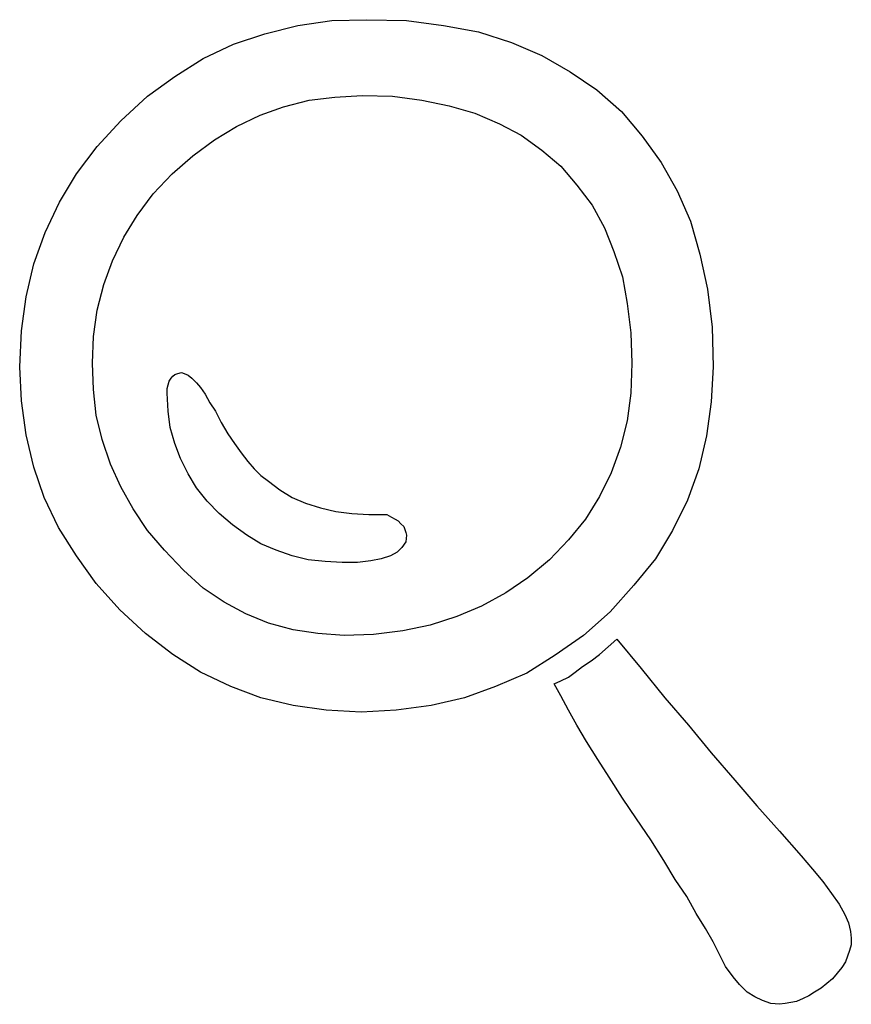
# Model space of a CAD drawing. Extents: x 0.1 to 22.5, y -0.3 to 2.2.
# Tile 8 of 8: x 20.8 to 22.5, y -0.1 to 2. Entities that reach past the tile are written whole.
import ezdxf

# ---------------------------------------------------------------- set-up
doc = ezdxf.new("R2010")
doc.units = 0

msp = doc.modelspace()

# ---------------------------------------------------------------- linework, layer by layer
at = {"color": 0}
for p, q in [((21.36328, 1.949219, 0.5), (21.43359, 1.958984, 0.5)), ((21.43359, 1.958984, 0.5), (21.50586, 1.960938, 0.5)), ((21.50586, 1.960938, 0.5), (21.58789, 1.958984, 0.5)), ((21.58789, 1.958984, 0.5), (21.66406, 1.949219, 0.5)), ((21.23047, 1.910156, 0.5), (21.29492, 1.931641, 0.5)), ((21.29492, 1.931641, 0.5), (21.36328, 1.949219, 0.5)), ((21.66406, 1.949219, 0.5), (21.73633, 1.935547, 0.5)), ((21.73633, 1.935547, 0.5), (21.80469, 1.914063, 0.5)), ((21.80469, 1.914063, 0.5), (21.86719, 1.886719, 0.5)), ((21.16797, 1.880859, 0.5), (21.23047, 1.910156, 0.5)), ((21.10938, 1.84375, 0.5), (21.16797, 1.880859, 0.5)), ((21.86719, 1.886719, 0.5), (21.92578, 1.853516, 0.5)), ((21.92578, 1.853516, 0.5), (21.98047, 1.816406, 0.5)), ((21.05273, 1.802734, 0.5), (21.10938, 1.84375, 0.5)), ((21.98047, 1.816406, 0.5), (22.03125, 1.771484, 0.5)), ((20.99805, 1.751953, 0.5), (21.05273, 1.802734, 0.5)), ((21.33398, 1.78125, 0.5), (21.38672, 1.794922, 0.5)), ((21.38672, 1.794922, 0.5), (21.43945, 1.800781, 0.5)), ((21.43945, 1.800781, 0.5), (21.49609, 1.804688, 0.5)), ((21.49609, 1.804688, 0.5), (21.55859, 1.802734, 0.5)), ((21.55859, 1.802734, 0.5), (21.61914, 1.794922, 0.5)), ((21.61914, 1.794922, 0.5), (21.67578, 1.783203, 0.5)), ((21.28516, 1.763672, 0.5), (21.33398, 1.78125, 0.5)), ((21.67578, 1.783203, 0.5), (21.72852, 1.767578, 0.5)), ((22.03125, 1.771484, 0.5), (22.07422, 1.720703, 0.5)), ((20.94922, 1.699219, 0.5), (20.99805, 1.751953, 0.5)), ((21.23633, 1.740234, 0.5), (21.28516, 1.763672, 0.5)), ((21.72852, 1.767578, 0.5), (21.7793, 1.746094, 0.5)), ((21.19141, 1.712891, 0.5), (21.23633, 1.740234, 0.5)), ((21.7793, 1.746094, 0.5), (21.82422, 1.722656, 0.5)), ((21.14648, 1.679688, 0.5), (21.19141, 1.712891, 0.5)), ((21.82422, 1.722656, 0.5), (21.86719, 1.691406, 0.5)), ((22.07422, 1.720703, 0.5), (22.11328, 1.666016, 0.5)), ((20.90625, 1.642578, 0.5), (20.94922, 1.699219, 0.5)), ((21.86719, 1.691406, 0.5), (21.90625, 1.658203, 0.5)), ((21.10352, 1.642578, 0.5), (21.14648, 1.679688, 0.5)), ((21.90625, 1.658203, 0.5), (21.93945, 1.619141, 0.5)), ((22.11328, 1.666016, 0.5), (22.14648, 1.607422, 0.5)), ((20.87109, 1.583984, 0.5), (20.90625, 1.642578, 0.5)), ((21.06445, 1.601563, 0.5), (21.10352, 1.642578, 0.5)), ((21.93945, 1.619141, 0.5), (21.9707, 1.578125, 0.5)), ((22.14648, 1.607422, 0.5), (22.17383, 1.544922, 0.5)), ((21.03125, 1.556641, 0.5), (21.06445, 1.601563, 0.5)), ((20.8418, 1.521484, 0.5), (20.87109, 1.583984, 0.5)), ((21.9707, 1.578125, 0.5), (21.99609, 1.53125, 0.5)), ((21.00391, 1.511719, 0.5), (21.03125, 1.556641, 0.5)), ((21.99609, 1.53125, 0.5), (22.01563, 1.482422, 0.5)), ((22.17383, 1.544922, 0.5), (22.19336, 1.476563, 0.5)), ((20.81836, 1.457031, 0.5), (20.8418, 1.521484, 0.5)), ((20.98047, 1.462891, 0.5), (21.00391, 1.511719, 0.5)), ((22.01563, 1.482422, 0.5), (22.0332, 1.429688, 0.5)), ((22.19336, 1.476563, 0.5), (22.20898, 1.404297, 0.5)), ((20.80273, 1.388672, 0.5), (20.81836, 1.457031, 0.5)), ((20.96289, 1.414063, 0.5), (20.98047, 1.462891, 0.5)), ((22.0332, 1.429688, 0.5), (22.04297, 1.375, 0.5)), ((20.94922, 1.361328, 0.5), (20.96289, 1.414063, 0.5)), ((22.20898, 1.404297, 0.5), (22.21875, 1.326172, 0.5)), ((20.79297, 1.318359, 0.5), (20.80273, 1.388672, 0.5)), ((22.04297, 1.375, 0.5), (22.05078, 1.314453, 0.5)), ((20.94141, 1.306641, 0.5), (20.94922, 1.361328, 0.5)), ((22.21875, 1.326172, 0.5), (22.2207, 1.244141, 0.5)), ((20.78906, 1.244141, 0.5), (20.79297, 1.318359, 0.5)), ((20.93945, 1.251953, 0.5), (20.94141, 1.306641, 0.5)), ((22.05078, 1.314453, 0.5), (22.05273, 1.251953, 0.5)), ((20.79297, 1.173828, 0.5), (20.78906, 1.244141, 0.5)), ((20.94141, 1.197266, 0.5), (20.93945, 1.251953, 0.5)), ((22.05273, 1.251953, 0.5), (22.05078, 1.189453, 0.5)), ((22.2207, 1.244141, 0.5), (22.2168, 1.171875, 0.5)), ((21.09766, 1.214844, 0.5), (21.10156, 1.220703, 0.5)), ((21.10156, 1.220703, 0.5), (21.10547, 1.224609, 0.5)), ((21.10547, 1.224609, 0.5), (21.10938, 1.228516, 0.5)), ((21.10938, 1.228516, 0.5), (21.11523, 1.230469, 0.5)), ((21.11523, 1.230469, 0.5), (21.12305, 1.232422, 0.5)), ((21.12305, 1.232422, 0.5), (21.12891, 1.230469, 0.5)), ((21.12891, 1.230469, 0.5), (21.13672, 1.226563, 0.5)), ((21.13672, 1.226563, 0.5), (21.14453, 1.220703, 0.5)), ((21.14453, 1.220703, 0.5), (21.1543, 1.210938, 0.5)), ((21.09375, 1.199219, 0.5), (21.0957, 1.207031, 0.5)), ((21.0957, 1.207031, 0.5), (21.09766, 1.214844, 0.5)), ((21.1543, 1.210938, 0.5), (21.16211, 1.201172, 0.5)), ((21.16211, 1.201172, 0.5), (21.17188, 1.1875, 0.5)), ((20.94727, 1.144531, 0.5), (20.94141, 1.197266, 0.5)), ((21.09375, 1.189453, 0.5), (21.09375, 1.199219, 0.5)), ((21.0957, 1.152344, 0.5), (21.09375, 1.189453, 0.5)), ((21.17188, 1.1875, 0.5), (21.18164, 1.169922, 0.5)), ((22.05078, 1.189453, 0.5), (22.04297, 1.132813, 0.5)), ((20.80273, 1.103516, 0.5), (20.79297, 1.173828, 0.5)), ((21.18164, 1.169922, 0.5), (21.19336, 1.152344, 0.5)), ((22.2168, 1.171875, 0.5), (22.20703, 1.101563, 0.5)), ((20.95898, 1.09375, 0.5), (20.94727, 1.144531, 0.5)), ((21.09961, 1.119141, 0.5), (21.0957, 1.152344, 0.5)), ((21.19336, 1.152344, 0.5), (21.20508, 1.128906, 0.5)), ((21.10938, 1.085938, 0.5), (21.09961, 1.119141, 0.5)), ((21.20508, 1.128906, 0.5), (21.21875, 1.105469, 0.5)), ((22.04297, 1.132813, 0.5), (22.0293, 1.078125, 0.5)), ((20.81836, 1.037109, 0.5), (20.80273, 1.103516, 0.5)), ((21.21875, 1.105469, 0.5), (21.23242, 1.085938, 0.5)), ((22.20703, 1.101563, 0.5), (22.19141, 1.033203, 0.5)), ((20.97656, 1.042969, 0.5), (20.95898, 1.09375, 0.5)), ((21.12109, 1.054688, 0.5), (21.10938, 1.085938, 0.5)), ((21.23242, 1.085938, 0.5), (21.24609, 1.066406, 0.5)), ((22.0293, 1.078125, 0.5), (22.00977, 1.025391, 0.5)), ((21.24609, 1.066406, 0.5), (21.25977, 1.048828, 0.5)), ((20.83984, 0.974609, 0.5), (20.81836, 1.037109, 0.5)), ((20.99805, 0.996094, 0.5), (20.97656, 1.042969, 0.5)), ((21.13672, 1.023438, 0.5), (21.12109, 1.054688, 0.5)), ((21.25977, 1.048828, 0.5), (21.27344, 1.033203, 0.5)), ((21.1543, 0.994141, 0.5), (21.13672, 1.023438, 0.5)), ((21.27344, 1.033203, 0.5), (21.28711, 1.019531, 0.5)), ((21.28711, 1.019531, 0.5), (21.30273, 1.007813, 0.5)), ((22.00977, 1.025391, 0.5), (21.98633, 0.976563, 0.5)), ((22.19141, 1.033203, 0.5), (22.16797, 0.96875, 0.5)), ((21.30273, 1.007813, 0.5), (21.32617, 0.990234, 0.5)), ((21.02344, 0.951172, 0.5), (20.99805, 0.996094, 0.5)), ((21.17578, 0.966797, 0.5), (21.1543, 0.994141, 0.5)), ((21.32617, 0.990234, 0.5), (21.35156, 0.974609, 0.5)), ((21.98633, 0.976563, 0.5), (21.95703, 0.929688, 0.5)), ((20.86914, 0.912109, 0.5), (20.83984, 0.974609, 0.5)), ((21.20117, 0.941406, 0.5), (21.17578, 0.966797, 0.5)), ((21.35156, 0.974609, 0.5), (21.37891, 0.962891, 0.5)), ((21.37891, 0.962891, 0.5), (21.41016, 0.953125, 0.5)), ((22.16797, 0.96875, 0.5), (22.13672, 0.90625, 0.5)), ((21.05273, 0.90625, 0.5), (21.02344, 0.951172, 0.5)), ((21.22852, 0.917969, 0.5), (21.20117, 0.941406, 0.5)), ((21.41016, 0.953125, 0.5), (21.44141, 0.945313, 0.5)), ((21.44141, 0.945313, 0.5), (21.47461, 0.941406, 0.5)), ((21.47461, 0.941406, 0.5), (21.50977, 0.939453, 0.5)), ((21.50977, 0.939453, 0.5), (21.54688, 0.939453, 0.5)), ((21.54688, 0.939453, 0.5), (21.55664, 0.933594, 0.5)), ((21.25781, 0.896484, 0.5), (21.22852, 0.917969, 0.5)), ((21.55664, 0.933594, 0.5), (21.56445, 0.929688, 0.5)), ((21.56445, 0.929688, 0.5), (21.57031, 0.925781, 0.5)), ((21.57031, 0.925781, 0.5), (21.57617, 0.919922, 0.5)), ((21.57617, 0.919922, 0.5), (21.58203, 0.914063, 0.5)), ((21.95703, 0.929688, 0.5), (21.92188, 0.886719, 0.5)), ((20.90625, 0.853516, 0.5), (20.86914, 0.912109, 0.5)), ((21.08789, 0.865234, 0.5), (21.05273, 0.90625, 0.5)), ((21.28711, 0.878906, 0.5), (21.25781, 0.896484, 0.5)), ((21.58203, 0.914063, 0.5), (21.58398, 0.908203, 0.5)), ((21.58398, 0.908203, 0.5), (21.58594, 0.902344, 0.5)), ((21.58594, 0.902344, 0.5), (21.58789, 0.896484, 0.5)), ((21.58789, 0.896484, 0.5), (21.58594, 0.882813, 0.5)), ((22.13672, 0.90625, 0.5), (22.10156, 0.847656, 0.5)), ((21.31836, 0.865234, 0.5), (21.28711, 0.878906, 0.5)), ((21.58594, 0.882813, 0.5), (21.57813, 0.871094, 0.5)), ((21.92188, 0.886719, 0.5), (21.88281, 0.845703, 0.5)), ((21.12695, 0.824219, 0.5), (21.08789, 0.865234, 0.5)), ((21.35156, 0.853516, 0.5), (21.31836, 0.865234, 0.5)), ((21.56836, 0.861328, 0.5), (21.55469, 0.853516, 0.5)), ((21.57813, 0.871094, 0.5), (21.56836, 0.861328, 0.5)), ((20.94727, 0.796875, 0.5), (20.90625, 0.853516, 0.5)), ((21.38477, 0.845703, 0.5), (21.35156, 0.853516, 0.5)), ((21.41992, 0.841797, 0.5), (21.38477, 0.845703, 0.5)), ((21.45508, 0.839844, 0.5), (21.41992, 0.841797, 0.5)), ((21.48633, 0.839844, 0.5), (21.45508, 0.839844, 0.5)), ((21.51367, 0.84375, 0.5), (21.48633, 0.839844, 0.5)), ((21.53516, 0.847656, 0.5), (21.51367, 0.84375, 0.5)), ((21.55469, 0.853516, 0.5), (21.53516, 0.847656, 0.5)), ((21.88281, 0.845703, 0.5), (21.83789, 0.808594, 0.5)), ((22.10156, 0.847656, 0.5), (22.05664, 0.792969, 0.5)), ((21.16797, 0.787109, 0.5), (21.12695, 0.824219, 0.5)), ((20.99609, 0.742188, 0.5), (20.94727, 0.796875, 0.5)), ((21.83789, 0.808594, 0.5), (21.79297, 0.777344, 0.5)), ((22.05664, 0.792969, 0.5), (22.00781, 0.738281, 0.5)), ((21.21094, 0.757813, 0.5), (21.16797, 0.787109, 0.5)), ((21.79297, 0.777344, 0.5), (21.74219, 0.75, 0.5)), ((21.25586, 0.734375, 0.5), (21.21094, 0.757813, 0.5)), ((21.04883, 0.693359, 0.5), (20.99609, 0.742188, 0.5)), ((21.30273, 0.714844, 0.5), (21.25586, 0.734375, 0.5)), ((21.74219, 0.75, 0.5), (21.69141, 0.728516, 0.5)), ((22.00781, 0.738281, 0.5), (21.95313, 0.689453, 0.5)), ((21.35352, 0.701172, 0.5), (21.30273, 0.714844, 0.5)), ((21.69141, 0.728516, 0.5), (21.63672, 0.710938, 0.5)), ((21.10547, 0.650391, 0.5), (21.04883, 0.693359, 0.5)), ((21.4043, 0.693359, 0.5), (21.35352, 0.701172, 0.5)), ((21.45898, 0.689453, 0.5), (21.4043, 0.693359, 0.5)), ((21.51953, 0.691406, 0.5), (21.45898, 0.689453, 0.5)), ((21.58008, 0.699219, 0.5), (21.51953, 0.691406, 0.5)), ((21.63672, 0.710938, 0.5), (21.58008, 0.699219, 0.5)), ((21.95313, 0.689453, 0.5), (21.89453, 0.648438, 0.5)), ((22.00391, 0.666016, 0.5), (22.02148, 0.681641, 0.5)), ((22.02148, 0.681641, 0.5), (22.07227, 0.621094, 0.5)), ((21.98633, 0.650391, 0.5), (22.00391, 0.666016, 0.5)), ((21.16211, 0.613281, 0.5), (21.10547, 0.650391, 0.5)), ((21.89453, 0.648438, 0.5), (21.83594, 0.611328, 0.5)), ((21.95117, 0.625, 0.5), (21.96875, 0.636719, 0.5)), ((21.96875, 0.636719, 0.5), (21.98633, 0.650391, 0.5)), ((21.22461, 0.583984, 0.5), (21.16211, 0.613281, 0.5)), ((21.83594, 0.611328, 0.5), (21.77148, 0.583984, 0.5)), ((21.92188, 0.603516, 0.5), (21.93555, 0.613281, 0.5)), ((21.93555, 0.613281, 0.5), (21.95117, 0.625, 0.5)), ((22.07227, 0.621094, 0.5), (22.12109, 0.560547, 0.5)), ((21.89258, 0.589844, 0.5), (21.90625, 0.595703, 0.5)), ((21.90625, 0.564453, 0.5), (21.89258, 0.589844, 0.5)), ((21.90625, 0.595703, 0.5), (21.92188, 0.603516, 0.5)), ((21.28711, 0.560547, 0.5), (21.22461, 0.583984, 0.5)), ((21.77148, 0.583984, 0.5), (21.70703, 0.560547, 0.5)), ((21.35352, 0.544922, 0.5), (21.28711, 0.560547, 0.5)), ((21.70703, 0.560547, 0.5), (21.63867, 0.544922, 0.5)), ((21.92188, 0.535156, 0.5), (21.90625, 0.564453, 0.5)), ((22.12109, 0.560547, 0.5), (22.16992, 0.503906, 0.5)), ((21.42188, 0.535156, 0.5), (21.35352, 0.544922, 0.5)), ((21.49414, 0.53125, 0.5), (21.42188, 0.535156, 0.5)), ((21.56641, 0.535156, 0.5), (21.49414, 0.53125, 0.5)), ((21.63867, 0.544922, 0.5), (21.56641, 0.535156, 0.5)), ((21.93945, 0.503906, 0.5), (21.92188, 0.535156, 0.5)), ((21.95898, 0.470703, 0.5), (21.93945, 0.503906, 0.5)), ((22.16992, 0.503906, 0.5), (22.2168, 0.447266, 0.5)), ((21.98242, 0.433594, 0.5), (21.95898, 0.470703, 0.5)), ((22.00586, 0.396484, 0.5), (21.98242, 0.433594, 0.5)), ((22.2168, 0.447266, 0.5), (22.26563, 0.390625, 0.5)), ((22.0332, 0.353516, 0.5), (22.00586, 0.396484, 0.5)), ((22.26563, 0.390625, 0.5), (22.31055, 0.337891, 0.5)), ((22.0625, 0.310547, 0.5), (22.0332, 0.353516, 0.5)), ((22.31055, 0.337891, 0.5), (22.35742, 0.285156, 0.5)), ((22.0918, 0.267578, 0.5), (22.0625, 0.310547, 0.5)), ((22.35742, 0.285156, 0.5), (22.40234, 0.234375, 0.5)), ((22.11914, 0.224609, 0.5), (22.0918, 0.267578, 0.5)), ((22.14258, 0.185547, 0.5), (22.11914, 0.224609, 0.5)), ((22.40234, 0.234375, 0.5), (22.42578, 0.207031, 0.5)), ((22.42578, 0.207031, 0.5), (22.44727, 0.181641, 0.5)), ((22.16602, 0.150391, 0.5), (22.14258, 0.185547, 0.5)), ((22.44727, 0.181641, 0.5), (22.46484, 0.15625, 0.5)), ((22.18555, 0.115234, 0.5), (22.16602, 0.150391, 0.5)), ((22.46484, 0.15625, 0.5), (22.48047, 0.134766, 0.5)), ((22.48047, 0.134766, 0.5), (22.49219, 0.113281, 0.5)), ((22.20508, 0.083984, 0.5), (22.18555, 0.115234, 0.5)), ((22.49219, 0.113281, 0.5), (22.5, 0.095703, 0.5)), ((22.2207, 0.056641, 0.5), (22.20508, 0.083984, 0.5)), ((22.5, 0.095703, 0.5), (22.50391, 0.078125, 0.5)), ((22.50391, 0.078125, 0.5), (22.50586, 0.064453, 0.5)), ((22.50586, 0.064453, 0.5), (22.50586, 0.050781, 0.5)), ((22.23438, 0.029297, 0.5), (22.2207, 0.056641, 0.5)), ((22.50586, 0.050781, 0.5), (22.50195, 0.039063, 0.5)), ((22.24609, 0.005859, 0.5), (22.23438, 0.029297, 0.5)), ((22.49805, 0.027344, 0.5), (22.49414, 0.015625, 0.5)), ((22.50195, 0.039063, 0.5), (22.49805, 0.027344, 0.5)), ((22.26172, -0.015625, 0.5), (22.24609, 0.005859, 0.5)), ((22.48633, 0.003906, 0.5), (22.47656, -0.007813, 0.5)), ((22.49414, 0.015625, 0.5), (22.48633, 0.003906, 0.5)), ((22.27539, -0.03125, 0.5), (22.26172, -0.015625, 0.5)), ((22.4668, -0.019531, 0.5), (22.45508, -0.029297, 0.5)), ((22.47656, -0.007813, 0.5), (22.4668, -0.019531, 0.5)), ((22.29102, -0.046875, 0.5), (22.27539, -0.03125, 0.5)), ((22.44336, -0.039063, 0.5), (22.42969, -0.046875, 0.5)), ((22.45508, -0.029297, 0.5), (22.44336, -0.039063, 0.5)), ((22.30664, -0.056641, 0.5), (22.29102, -0.046875, 0.5)), ((22.32227, -0.064453, 0.5), (22.30664, -0.056641, 0.5)), ((22.40625, -0.060547, 0.5), (22.39258, -0.066406, 0.5)), ((22.41797, -0.054688, 0.5), (22.40625, -0.060547, 0.5)), ((22.42969, -0.046875, 0.5), (22.41797, -0.054688, 0.5)), ((22.33984, -0.070313, 0.5), (22.32227, -0.064453, 0.5)), ((22.35742, -0.072266, 0.5), (22.33984, -0.070313, 0.5)), ((22.36914, -0.070313, 0.5), (22.35742, -0.072266, 0.5)), ((22.38086, -0.068359, 0.5), (22.36914, -0.070313, 0.5)), ((22.39258, -0.066406, 0.5), (22.38086, -0.068359, 0.5))]:
    msp.add_line(p, q, dxfattribs=at)

doc.saveas('drawing.dxf')
